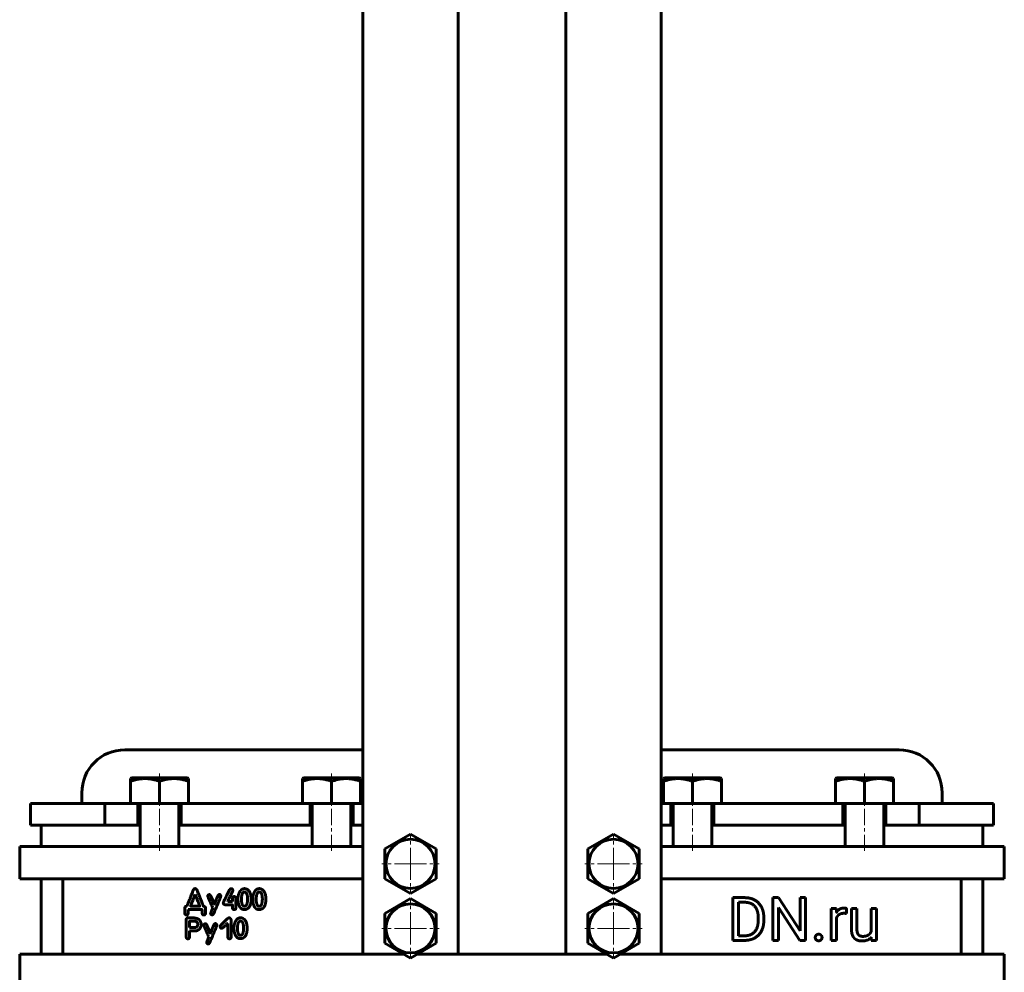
# Model space of a CAD drawing. Header units: millimetres. Extents: x -242 to 242, y -712 to 710.
# Tile 2 of 5: x -229 to 229, y -175 to 267. Entities that reach past the tile are written whole.
import ezdxf

# ---------------------------------------------------------------- set-up
doc = ezdxf.new("R2010")
doc.units = ezdxf.units.MM
doc.linetypes.add('K5LT_AXLED', pattern=[12, 7.5, -1.5, 1.5, -1.5])
doc.linetypes.add('K5LT_BASIC', pattern=[0])
doc.layers.add('Системный слой (1)', color=7, linetype='Continuous', true_color=0x6c6c6c)

# ---------------------------------------------------------------- blocks, each defined once
blk = doc.blocks.new('U32')
at = {"layer": 'Системный слой (1)', "color": 150, "linetype": 'K5LT_BASIC', "lineweight": 60, "true_color": 0x0080ff}
for p, q in [((-25, 439.61), (-25, 474.75)), ((-25, -166.92), (-25, 412.35))]:
    blk.add_line(p, q, dxfattribs=at)
blk = doc.blocks.new('U33')
at = {"layer": 'Системный слой (1)', "color": 150, "linetype": 'K5LT_BASIC', "lineweight": 60, "true_color": 0x0080ff}
for p, q in [((25, 438.74), (25, 474.75)), ((25, -166.92), (25, 412.35))]:
    blk.add_line(p, q, dxfattribs=at)
blk = doc.blocks.new('U36')
at = {"layer": 'Системный слой (1)', "color": 150, "linetype": 'K5LT_BASIC', "lineweight": 60, "true_color": 0x0080ff}
for p, q in [((-73.88, -106.92), (-69.37, -106.92)), ((69.38, -106.92), (73.87, -106.92))]:
    blk.add_line(p, q, dxfattribs=at)
blk = doc.blocks.new('U37')
at = {"layer": 'Системный слой (1)', "color": 150, "linetype": 'K5LT_BASIC', "lineweight": 60, "true_color": 0x0080ff}
for p, q in [((-69.38, 450.31), (-69.38, 474.75)), ((-69.38, -166.92), (-69.38, 427.26))]:
    blk.add_line(p, q, dxfattribs=at)
blk = doc.blocks.new('U39')
at = {"layer": 'Системный слой (1)', "color": 150, "linetype": 'K5LT_BASIC', "lineweight": 60, "true_color": 0x0080ff}
for p, q in [((69.37, 473.94), (69.37, 474.75)), ((69.37, 450.31), (69.37, 460.76)), ((69.37, -166.92), (69.37, 427.26))]:
    blk.add_line(p, q, dxfattribs=at)
blk = doc.blocks.new('U44')
at = {"layer": 'Системный слой (1)', "color": 30, "linetype": 'K5LT_AXLED', "lineweight": 18, "true_color": 0xff8000}
for q in [(-47.19, -141.52), (-60.59, -154.92), (-33.79, -154.92), (-47.19, -168.32)]:
    blk.add_line((-47.19, -154.92), q, dxfattribs=at)
blk = doc.blocks.new('U45')
at = {"layer": 'Системный слой (1)', "color": 30, "linetype": 'K5LT_AXLED', "lineweight": 18, "true_color": 0xff8000}
for q in [(-47.19, -111.52), (-60.59, -124.92), (-33.79, -124.92), (-47.19, -138.32)]:
    blk.add_line((-47.19, -124.92), q, dxfattribs=at)
blk = doc.blocks.new('U48')
at = {"layer": 'Системный слой (1)', "color": 30, "linetype": 'K5LT_AXLED', "lineweight": 18, "true_color": 0xff8000}
for q in [(47.19, -141.52), (33.79, -154.92), (60.59, -154.92), (47.19, -168.32)]:
    blk.add_line((47.19, -154.92), q, dxfattribs=at)
blk = doc.blocks.new('U49')
at = {"layer": 'Системный слой (1)', "color": 30, "linetype": 'K5LT_AXLED', "lineweight": 18, "true_color": 0xff8000}
for q in [(47.19, -111.52), (33.79, -124.92), (60.59, -124.92), (47.19, -138.32)]:
    blk.add_line((47.19, -124.92), q, dxfattribs=at)

msp = doc.modelspace()

# ---------------------------------------------------------------- linework, layer by layer
at = {"layer": 'Системный слой (1)', "color": 150, "linetype": 'K5LT_BASIC', "lineweight": 60, "true_color": 0x0080ff}
for p, q in [((-180, -71.92), (-69.37, -71.92)), ((69.38, -71.92), (180, -71.92)), ((-177.38, -85.31), (-176.7, -84.92)), ((-177.38, -86.51), (-177.38, -85.31)), ((-177.38, -96.92), (-177.38, -86.51)), ((-151.05, -84.92), (-176.7, -84.92)), ((-163.88, -96.92), (-163.88, -86.51)), ((-150.38, -85.31), (-151.05, -84.92)), ((-150.38, -85.31), (-150.38, -86.51)), ((-150.38, -96.92), (-150.38, -86.51)), ((-97.38, -85.31), (-96.7, -84.92)), ((-97.38, -86.51), (-97.38, -85.31)), ((-97.38, -96.92), (-97.38, -86.51)), ((-71.05, -84.92), (-96.7, -84.92)), ((-83.88, -96.92), (-83.88, -86.51)), ((-70.38, -85.31), (-71.05, -84.92)), ((-70.38, -85.31), (-70.38, -86.51)), ((-70.38, -96.92), (-70.38, -86.51)), ((70.37, -85.31), (71.05, -84.92)), ((70.37, -86.51), (70.37, -85.31)), ((70.37, -96.92), (70.37, -86.51)), ((96.7, -84.92), (71.05, -84.92)), ((83.87, -96.92), (83.87, -86.51)), ((97.37, -85.31), (96.7, -84.92)), ((97.37, -85.31), (97.37, -86.51)), ((97.37, -96.92), (97.37, -86.51)), ((150.37, -85.31), (151.05, -84.92)), ((150.37, -86.51), (150.37, -85.31)), ((150.37, -96.92), (150.37, -86.51)), ((176.7, -84.92), (151.05, -84.92)), ((163.87, -96.92), (163.87, -86.51)), ((177.37, -85.31), (176.7, -84.92)), ((177.37, -85.31), (177.37, -86.51)), ((177.37, -96.92), (177.37, -86.51)), ((-200, -96.92), (-200, -91.92)), ((200, -96.92), (200, -91.92)), ((-223.88, -106.92), (-223.88, -96.92)), ((-223.88, -96.92), (-189.23, -96.92)), ((-189.23, -106.92), (-189.23, -96.92)), ((-189.23, -96.92), (-173.88, -96.92)), ((-173.88, -96.92), (-163.88, -96.92)), ((-173.88, -106.92), (-173.88, -96.92)), ((-172.88, -97.52), (-172.88, -116.92)), ((-163.88, -96.92), (-153.88, -96.92)), ((-154.88, -97.52), (-154.88, -116.92)), ((-153.88, -106.92), (-153.88, -96.92)), ((-153.88, -96.92), (-93.87, -96.92)), ((-93.87, -96.92), (-83.88, -96.92)), ((-93.87, -106.92), (-93.87, -96.92)), ((-92.88, -97.52), (-92.88, -116.92)), ((-83.88, -96.92), (-73.88, -96.92)), ((-74.88, -97.52), (-74.88, -116.92)), ((-73.88, -96.92), (-69.37, -96.92)), ((-73.88, -106.92), (-73.88, -96.92)), ((69.38, -96.92), (73.87, -96.92)), ((73.87, -96.92), (83.87, -96.92)), ((73.87, -106.92), (73.87, -96.92)), ((74.87, -97.52), (74.87, -116.92)), ((83.87, -96.92), (93.87, -96.92)), ((92.87, -97.52), (92.87, -116.92)), ((93.87, -106.92), (93.87, -96.92)), ((93.87, -96.92), (153.87, -96.92)), ((153.87, -96.92), (163.87, -96.92)), ((153.87, -106.92), (153.87, -96.92)), ((154.87, -97.52), (154.87, -116.92)), ((163.87, -96.92), (173.87, -96.92)), ((172.87, -97.52), (172.87, -116.92)), ((173.87, -96.92), (189.23, -96.92)), ((173.87, -106.92), (173.87, -96.92)), ((189.23, -106.92), (189.23, -96.92)), ((189.23, -96.92), (223.87, -96.92)), ((223.87, -106.92), (223.87, -96.92)), ((-189.23, -106.92), (-223.88, -106.92)), ((-218.88, -116.92), (-218.88, -106.92)), ((-189.23, -106.92), (-173.88, -106.92)), ((-173.88, -106.92), (-172.88, -106.92)), ((-154.88, -106.92), (-153.88, -106.92)), ((-153.88, -106.92), (-93.87, -106.92)), ((-93.87, -106.92), (-92.88, -106.92)), ((-74.88, -106.92), (-73.88, -106.92)), ((73.87, -106.92), (74.87, -106.92)), ((92.87, -106.92), (93.87, -106.92)), ((93.87, -106.92), (153.87, -106.92)), ((153.87, -106.92), (154.87, -106.92)), ((172.87, -106.92), (173.87, -106.92)), ((173.87, -106.92), (189.23, -106.92)), ((223.87, -106.92), (189.23, -106.92)), ((218.87, -116.92), (218.87, -106.92)), ((-59.19, -117.99), (-47.19, -111.06)), ((-47.19, -111.06), (-35.19, -117.99)), ((35.19, -117.99), (47.19, -111.06)), ((47.19, -111.06), (59.19, -117.99)), ((-228.88, -116.92), (-218.88, -116.92)), ((-228.88, -131.92), (-228.88, -116.92)), ((-218.88, -116.92), (-69.37, -116.92)), ((-59.19, -131.84), (-59.19, -117.99)), ((-35.19, -117.99), (-35.19, -131.84)), ((35.19, -131.84), (35.19, -117.99)), ((59.19, -117.99), (59.19, -131.84)), ((69.38, -116.92), (218.87, -116.92)), ((218.87, -116.92), (228.87, -116.92)), ((228.87, -131.92), (228.87, -116.92)), ((-218.88, -131.92), (-228.88, -131.92)), ((-218.88, -131.92), (-69.37, -131.92)), ((-218.88, -131.92), (-218.88, -166.92)), ((-208.88, -131.92), (-208.88, -166.92)), ((-47.19, -138.77), (-59.19, -131.84)), ((-35.19, -131.84), (-47.19, -138.77)), ((47.19, -138.77), (35.19, -131.84)), ((59.19, -131.84), (47.19, -138.77)), ((69.38, -131.92), (218.87, -131.92)), ((208.88, -131.92), (208.88, -166.92)), ((228.87, -131.92), (218.87, -131.92)), ((218.87, -131.92), (218.87, -166.92)), ((-147.3, -136.45), (-147.53, -136.49)), ((-147.3, -139.22), (-147.34, -139.22)), ((-141.44, -139.95), (-141.44, -140.02)), ((-138.39, -143.58), (-139.68, -140.63)), ((-135.37, -139.95), (-135.37, -139.84)), ((-129.94, -141.28), (-129.94, -142.39)), ((-128.35, -145.48), (-128.35, -140.88)), ((-125.77, -140.73), (-125.81, -141.5)), ((-121.28, -141.32), (-121.28, -141.28)), ((-118.89, -140.73), (-118.93, -141.5)), ((-114.4, -141.32), (-114.4, -141.28)), ((-59.19, -147.99), (-47.19, -141.06)), ((-47.19, -141.06), (-35.19, -147.99)), ((35.19, -147.99), (47.19, -141.06)), ((47.19, -141.06), (59.19, -147.99)), ((108.32, -140.65), (102.7, -140.65)), ((102.7, -140.65), (102.7, -160.52)), ((123.86, -140.65), (121.22, -140.65)), ((121.22, -140.65), (121.22, -160.52)), ((133.9, -156.01), (123.86, -140.65)), ((136.5, -140.65), (133.9, -140.65)), ((133.9, -140.65), (133.9, -156.01)), ((136.5, -160.52), (136.5, -140.65)), ((-152.09, -145.35), (-152.09, -147.93)), ((-150.58, -146.18), (-150.29, -146.15)), ((-150.58, -147.89), (-150.58, -146.18)), ((-150.29, -146.15), (-145.1, -146.15)), ((-149.42, -144.55), (-149.38, -144.63)), ((-149.38, -144.63), (-145.26, -144.63)), ((-144.06, -146.3), (-144.06, -147.59)), ((-142.45, -147.66), (-142.45, -145.42)), ((-139.15, -145.34), (-139.4, -146.1)), ((-138.32, -143.58), (-138.39, -143.58)), ((-133.2, -143.98), (-130.01, -143.98)), ((-132.13, -142.39), (-132.13, -142.24)), ((-129.94, -142.39), (-132.13, -142.39)), ((-129.94, -144.06), (-129.94, -145.53)), ((-124.48, -144.6), (-124.15, -144.6)), ((-117.6, -144.6), (-117.27, -144.6)), ((105.34, -142.81), (105.34, -158.37)), ((108.32, -142.81), (105.34, -142.81)), ((123.86, -160.52), (123.86, -145.2)), ((123.86, -145.2), (133.86, -160.52)), ((148.36, -145.76), (148.36, -160.52)), ((150.81, -145.76), (148.36, -145.76)), ((150.86, -147.44), (150.81, -145.76)), ((155.48, -148.02), (155.49, -145.67)), ((160.35, -145.76), (157.83, -145.76)), ((157.83, -145.76), (157.83, -155.28)), ((160.35, -155.31), (160.35, -145.76)), ((166.92, -145.76), (166.92, -156.5)), ((169.45, -145.76), (166.92, -145.76)), ((169.45, -160.52), (169.45, -145.76)), ((-151.55, -150.95), (-151.51, -158.34)), ((-151.35, -148.68), (-151.31, -148.68)), ((-148.63, -150.06), (-150.68, -150.06)), ((-143.32, -148.68), (-143.21, -148.68)), ((-139.47, -148.62), (-139.36, -148.62)), ((-59.19, -161.84), (-59.19, -147.99)), ((-35.19, -147.99), (-35.19, -161.84)), ((35.19, -161.84), (35.19, -147.99)), ((59.19, -147.99), (59.19, -161.84)), ((114.48, -151.19), (114.48, -149.97)), ((117.08, -151.19), (117.08, -150)), ((150.88, -160.52), (150.88, -150.03)), ((-149.88, -154.47), (-149.81, -154.55)), ((-147.12, -151.63), (-149.85, -151.63)), ((-149.81, -154.55), (-147.73, -154.55)), ((-143.3, -153.48), (-143.3, -153.55)), ((-140.24, -157.11), (-141.54, -154.17)), ((-137.22, -153.48), (-137.22, -153.38)), ((-134.99, -154.88), (-134.89, -154.88)), ((-132.31, -152.64), (-132.16, -152.64)), ((-132.16, -152.64), (-132.16, -158.8)), ((-130.55, -158.87), (-130.55, -151.15)), ((-127.62, -154.26), (-127.66, -155.03)), ((-123.13, -154.85), (-123.13, -154.82)), ((-149.88, -156.11), (-146.7, -156.11)), ((-149.88, -158.83), (-149.88, -156.11)), ((-141, -158.87), (-141.25, -159.63)), ((-140.17, -157.11), (-140.24, -157.11)), ((-126.34, -158.13), (-126, -158.13)), ((105.34, -158.37), (108.08, -158.37)), ((166.99, -159.06), (167.04, -160.52)), ((-141.32, -162.15), (-141.22, -162.15)), ((-47.19, -168.77), (-59.19, -161.84)), ((-35.19, -161.84), (-47.19, -168.77)), ((47.19, -168.77), (35.19, -161.84)), ((59.19, -161.84), (47.19, -168.77)), ((102.7, -160.52), (108.08, -160.52)), ((121.22, -160.52), (123.86, -160.52)), ((133.86, -160.52), (136.5, -160.52)), ((148.36, -160.52), (150.88, -160.52)), ((167.04, -160.52), (169.45, -160.52)), ((-228.88, -166.92), (-218.88, -166.92)), ((-228.88, -181.92), (-228.88, -166.92)), ((-218.88, -166.92), (-69.37, -166.92)), ((-69.37, -166.92), (-50.4, -166.92)), ((-43.97, -166.92), (-25, -166.92)), ((-25, -166.92), (25, -166.92)), ((25, -166.92), (43.97, -166.92)), ((50.4, -166.92), (69.38, -166.92)), ((69.38, -166.92), (218.87, -166.92)), ((218.87, -166.92), (228.87, -166.92)), ((228.87, -181.92), (228.87, -166.92))]:
    msp.add_line(p, q, dxfattribs=at)
at = {"layer": 'Системный слой (1)', "color": 30, "linetype": 'K5LT_AXLED', "lineweight": 18, "true_color": 0xff8000}
for p, q in [((-163.88, -88.51), (-163.88, -82.92)), ((-83.88, -88.51), (-83.88, -82.92)), ((83.87, -88.51), (83.87, -82.92)), ((163.87, -88.51), (163.87, -82.92)), ((-163.88, -118.92), (-163.88, -94.92)), ((-83.88, -118.92), (-83.88, -94.92)), ((83.87, -118.92), (83.87, -94.92)), ((163.87, -118.92), (163.87, -94.92))]:
    msp.add_line(p, q, dxfattribs=at)
at = {"layer": 'Системный слой (1)', "color": 150, "linetype": 'K5LT_BASIC', "lineweight": 60, "true_color": 0x0080ff}
for centre in [(-47.19, -124.92), (47.19, -124.92), (-47.19, -154.92), (47.19, -154.92)]:
    msp.add_circle(centre, 11.4, dxfattribs=at)
for centre, radius, start, end in [((-180, -91.92), 20, 90, 180), ((180, -91.92), 20, 0, 90), ((-173.47, -97.52), 0.6, 0, 90), ((-154.27, -97.52), 0.6, 90, 180), ((-93.48, -97.52), 0.6, 0, 90), ((-74.27, -97.52), 0.6, 90, 180), ((74.27, -97.52), 0.6, 0, 90), ((93.47, -97.52), 0.6, 90, 180), ((154.27, -97.52), 0.6, 0, 90), ((173.47, -97.52), 0.6, 90, 180)]:
    msp.add_arc(centre, radius, start, end, dxfattribs=at)
for points, degree, knots in [([(-163.88, -86.51), (-164.34, -86.36), (-165.02, -86.15), (-166, -85.89), (-166.68, -85.73), (-167.3, -85.61), (-167.94, -85.5), (-168.7, -85.4), (-169.57, -85.33), (-170.39, -85.3), (-171.18, -85.31), (-171.93, -85.35), (-172.66, -85.42), (-173.49, -85.53), (-174.64, -85.74), (-175.98, -86.07), (-176.95, -86.37), (-177.38, -86.51)], 3, [0, 0, 0, 0, 1.889793, 2.772286, 3.97396, 4.613199, 5.275973, 6.508307, 7.620707, 8.715255, 9.746093, 10.721757, 11.68135, 12.629021, 14.021816, 16.259909, 18, 18, 18, 18]), ([(-150.38, -86.51), (-150.84, -86.36), (-151.52, -86.15), (-152.5, -85.89), (-153.18, -85.73), (-153.8, -85.61), (-154.44, -85.5), (-155.2, -85.4), (-156.07, -85.33), (-156.89, -85.3), (-157.68, -85.31), (-158.43, -85.35), (-159.16, -85.42), (-159.99, -85.53), (-161.14, -85.74), (-162.48, -86.07), (-163.45, -86.37), (-163.88, -86.51)], 3, [0, 0, 0, 0, 1.889793, 2.772286, 3.97396, 4.613199, 5.275973, 6.508307, 7.620707, 8.715255, 9.746093, 10.721757, 11.68135, 12.629021, 14.021816, 16.259909, 18, 18, 18, 18]), ([(-83.88, -86.51), (-84.34, -86.36), (-85.02, -86.15), (-86, -85.89), (-86.68, -85.73), (-87.3, -85.61), (-87.94, -85.5), (-88.7, -85.4), (-89.57, -85.33), (-90.39, -85.3), (-91.18, -85.31), (-91.93, -85.35), (-92.66, -85.42), (-93.49, -85.53), (-94.64, -85.74), (-95.98, -86.07), (-96.95, -86.37), (-97.38, -86.51)], 3, [0, 0, 0, 0, 1.889793, 2.772286, 3.97396, 4.613199, 5.275973, 6.508307, 7.620707, 8.715255, 9.746093, 10.721757, 11.68135, 12.629021, 14.021816, 16.259909, 18, 18, 18, 18]), ([(-70.38, -86.51), (-70.84, -86.36), (-71.52, -86.15), (-72.5, -85.89), (-73.18, -85.73), (-73.8, -85.61), (-74.44, -85.5), (-75.2, -85.4), (-76.07, -85.33), (-76.89, -85.3), (-77.68, -85.31), (-78.43, -85.35), (-79.16, -85.42), (-79.99, -85.53), (-81.14, -85.74), (-82.48, -86.07), (-83.45, -86.37), (-83.88, -86.51)], 3, [0, 0, 0, 0, 1.889793, 2.772286, 3.97396, 4.613199, 5.275973, 6.508307, 7.620707, 8.715255, 9.746093, 10.721757, 11.68135, 12.629021, 14.021816, 16.259909, 18, 18, 18, 18]), ([(83.87, -86.51), (83.41, -86.36), (82.73, -86.15), (81.75, -85.89), (81.07, -85.73), (80.45, -85.61), (79.81, -85.5), (79.05, -85.4), (78.18, -85.33), (77.36, -85.3), (76.57, -85.31), (75.82, -85.35), (75.09, -85.42), (74.26, -85.53), (73.11, -85.74), (71.77, -86.07), (70.8, -86.37), (70.37, -86.51)], 3, [0, 0, 0, 0, 1.889793, 2.772286, 3.97396, 4.613199, 5.275973, 6.508307, 7.620707, 8.715255, 9.746093, 10.721757, 11.68135, 12.629021, 14.021816, 16.259909, 18, 18, 18, 18]), ([(97.37, -86.51), (96.91, -86.36), (96.23, -86.15), (95.25, -85.89), (94.57, -85.73), (93.95, -85.61), (93.31, -85.5), (92.55, -85.4), (91.68, -85.33), (90.86, -85.3), (90.07, -85.31), (89.32, -85.35), (88.59, -85.42), (87.76, -85.53), (86.61, -85.74), (85.27, -86.07), (84.3, -86.37), (83.87, -86.51)], 3, [0, 0, 0, 0, 1.889793, 2.772286, 3.97396, 4.613199, 5.275973, 6.508307, 7.620707, 8.715255, 9.746093, 10.721757, 11.68135, 12.629021, 14.021816, 16.259909, 18, 18, 18, 18]), ([(163.87, -86.51), (163.41, -86.36), (162.73, -86.15), (161.75, -85.89), (161.07, -85.73), (160.45, -85.61), (159.81, -85.5), (159.05, -85.4), (158.18, -85.33), (157.36, -85.3), (156.57, -85.31), (155.82, -85.35), (155.09, -85.42), (154.26, -85.53), (153.11, -85.74), (151.77, -86.07), (150.8, -86.37), (150.37, -86.51)], 3, [0, 0, 0, 0, 1.889793, 2.772286, 3.97396, 4.613199, 5.275973, 6.508307, 7.620707, 8.715255, 9.746093, 10.721757, 11.68135, 12.629021, 14.021816, 16.259909, 18, 18, 18, 18]), ([(177.37, -86.51), (176.91, -86.36), (176.23, -86.15), (175.25, -85.89), (174.57, -85.73), (173.95, -85.61), (173.31, -85.5), (172.55, -85.4), (171.68, -85.33), (170.86, -85.3), (170.07, -85.31), (169.32, -85.35), (168.59, -85.42), (167.76, -85.53), (166.61, -85.74), (165.27, -86.07), (164.3, -86.37), (163.87, -86.51)], 3, [0, 0, 0, 0, 1.889793, 2.772286, 3.97396, 4.613199, 5.275973, 6.508307, 7.620707, 8.715255, 9.746093, 10.721757, 11.68135, 12.629021, 14.021816, 16.259909, 18, 18, 18, 18]), ([(154.38, -145.48), (153.17, -145.48), (151.44, -146.51), (150.87, -147.43), (150.86, -147.44)], 2, [0, 0, 0, 1.487612, 2.975224, 3, 3, 3]), ([(162.67, -160.79), (164.25, -160.79), (166.34, -159.82), (166.99, -159.06)], 2, [0, 0, 0, 1.060722, 2, 2, 2])]:
    msp.add_open_spline(points, degree=degree, knots=knots, dxfattribs=at)
for points in [[(-147.53, -136.49), (-148.01, -136.49), (-148.59, -138.15)], [(-146.2, -137.78), (-146.57, -136.45), (-147.3, -136.45)], [(-131.27, -137.03), (-134.23, -142.74), (-134.23, -143.02)], [(-130.57, -136.47), (-131.27, -136.7), (-131.27, -137.03)], [(-129.75, -137.36), (-129.84, -136.47), (-130.57, -136.47)], [(-125.44, -136.71), (-126.15, -137.09), (-126.77, -138.3)], [(-124.44, -136.45), (-125.07, -136.56), (-125.44, -136.71)], [(-121.65, -138.66), (-122.63, -136.45), (-124.44, -136.45)], [(-118.56, -136.71), (-119.28, -137.09), (-119.89, -138.3)], [(-117.56, -136.45), (-118.19, -136.56), (-118.56, -136.71)], [(-114.77, -138.66), (-115.76, -136.45), (-117.56, -136.45)], [(-148.59, -138.15), (-150.29, -142.5), (-151.16, -144.59)], [(-147.34, -139.22), (-149.42, -144.42), (-149.42, -144.55)], [(-145.18, -144.55), (-145.97, -142.37), (-147.3, -139.22)], [(-143.7, -144.1), (-144.38, -142.16), (-146.2, -137.78)], [(-140.69, -139.23), (-141.44, -139.36), (-141.44, -139.95)], [(-141.44, -140.02), (-141.3, -140.43), (-139.15, -145.34)], [(-139.68, -140.63), (-140.09, -139.23), (-140.69, -139.23)], [(-137.49, -141.49), (-138.32, -143.43), (-138.32, -143.58)], [(-137.88, -146.1), (-135.37, -140.16), (-135.37, -139.95)], [(-136.52, -139.37), (-136.71, -139.58), (-137.49, -141.49)], [(-135.98, -139.2), (-136.28, -139.2), (-136.52, -139.37)], [(-135.37, -139.84), (-135.51, -139.2), (-135.98, -139.2)], [(-132.13, -142.24), (-129.75, -137.47), (-129.75, -137.36)], [(-129.12, -140.1), (-129.94, -140.1), (-129.94, -141.28)], [(-128.35, -140.88), (-128.35, -140.29), (-129.12, -140.1)], [(-126.77, -138.3), (-127.39, -139.52), (-127.43, -141.21)], [(-127.43, -141.21), (-127.43, -142.63), (-127.03, -144)], [(-125.81, -141.5), (-125.66, -144.6), (-124.48, -144.6)], [(-124.41, -138.04), (-125.57, -138.04), (-125.77, -140.73)], [(-122.93, -141.28), (-122.93, -138.04), (-124.41, -138.04)], [(-123.64, -146.07), (-121.28, -145.27), (-121.28, -141.32)], [(-123.01, -142.57), (-122.93, -141.66), (-122.93, -141.28)], [(-121.28, -141.28), (-121.28, -140.08), (-121.65, -138.66)], [(-119.89, -138.3), (-120.51, -139.52), (-120.55, -141.21)], [(-120.55, -141.21), (-120.55, -142.63), (-120.15, -144)], [(-118.93, -141.5), (-118.78, -144.6), (-117.6, -144.6)], [(-117.53, -138.04), (-118.69, -138.04), (-118.89, -140.73)], [(-116.06, -141.28), (-116.06, -138.04), (-117.53, -138.04)], [(-116.76, -146.07), (-114.4, -145.27), (-114.4, -141.32)], [(-116.13, -142.57), (-116.06, -141.66), (-116.06, -141.28)], [(-114.4, -141.28), (-114.4, -140.08), (-114.77, -138.66)], [(117.08, -150), (117.08, -147.84), (115.83, -144.39), (113.49, -141.95), (110.27, -140.65), (108.32, -140.65)], [(-151.16, -144.59), (-152.09, -144.7), (-152.09, -145.35)], [(-145.26, -144.63), (-145.18, -144.63), (-145.18, -144.55)], [(-145.1, -146.15), (-144.06, -146.15), (-144.06, -146.3)], [(-143.09, -144.71), (-143.51, -144.71), (-143.7, -144.1)], [(-142.45, -145.42), (-142.45, -144.9), (-143.09, -144.71)], [(-139.4, -146.1), (-140.11, -147.82), (-140.11, -147.93)], [(-139.18, -148.58), (-138.83, -148.58), (-137.88, -146.1)], [(-134.23, -143.02), (-134.23, -143.83), (-133.2, -143.98)], [(-130.01, -143.98), (-129.94, -143.98), (-129.94, -144.06)], [(-129.94, -145.53), (-129.9, -146.1), (-129.12, -146.21)], [(-129.12, -146.21), (-128.35, -146.15), (-128.35, -145.48)], [(-127.03, -144), (-126.15, -146.18), (-124.44, -146.18)], [(-124.44, -146.18), (-123.96, -146.18), (-123.64, -146.07)], [(-124.15, -144.6), (-123.35, -144.6), (-123.01, -142.57)], [(-120.15, -144), (-119.27, -146.18), (-117.56, -146.18)], [(-117.56, -146.18), (-117.09, -146.18), (-116.76, -146.07)], [(-117.27, -144.6), (-116.47, -144.6), (-116.13, -142.57)], [(114.48, -149.97), (114.48, -148.27), (113.66, -145.61), (112.08, -143.76), (109.8, -142.81), (108.32, -142.81)], [(155, -145.54), (154.65, -145.48), (154.38, -145.48)], [(155.49, -145.67), (155.36, -145.61), (155, -145.54)], [(-152.09, -147.93), (-152.09, -148.57), (-151.35, -148.68)], [(-150.68, -150.06), (-151.36, -150.06), (-151.55, -150.95)], [(-151.31, -148.68), (-150.58, -148.68), (-150.58, -147.89)], [(-145.25, -151.11), (-146.08, -150.04), (-148.63, -150.06)], [(-144.06, -147.59), (-144.06, -148.68), (-143.32, -148.68)], [(-143.21, -148.68), (-142.45, -148.68), (-142.45, -147.66)], [(-140.11, -147.93), (-139.98, -148.62), (-139.47, -148.62)], [(-139.36, -148.62), (-139.24, -148.62), (-139.18, -148.58)], [(-131.56, -150.03), (-132.01, -150.03), (-133.43, -151.56)], [(-130.55, -151.15), (-130.75, -150.03), (-131.56, -150.03)], [(-127.29, -150.25), (-128.01, -150.62), (-128.62, -151.84)], [(-126.29, -149.99), (-126.92, -150.1), (-127.29, -150.25)], [(-123.5, -152.2), (-124.49, -149.99), (-126.29, -149.99)], [(150.88, -150.03), (151.14, -149.41), (151.58, -148.95)], [(151.58, -148.95), (152.04, -148.46), (152.71, -148.18)], [(152.71, -148.18), (153.38, -147.91), (154.25, -147.91)], [(154.25, -147.91), (154.61, -147.91), (154.89, -147.93)], [(154.89, -147.93), (155.17, -147.95), (155.48, -148.02)], [(-149.85, -151.63), (-149.92, -151.64), (-149.92, -151.71)], [(-149.92, -151.71), (-149.88, -153.98), (-149.88, -154.47)], [(-147.73, -154.55), (-146.1, -154.55), (-146.1, -152.99)], [(-146.1, -152.99), (-146.1, -152.09), (-147.12, -151.63)], [(-146.7, -156.11), (-144.51, -155.15), (-144.51, -153.19)], [(-144.51, -153.19), (-144.43, -152.17), (-145.25, -151.11)], [(-142.55, -152.76), (-143.3, -152.89), (-143.3, -153.48)], [(-143.3, -153.55), (-143.15, -153.96), (-141, -158.87)], [(-141.54, -154.17), (-141.94, -152.76), (-142.55, -152.76)], [(-139.34, -155.03), (-140.17, -156.96), (-140.17, -157.11)], [(-139.74, -159.63), (-137.22, -153.69), (-137.22, -153.48)], [(-138.37, -152.91), (-138.56, -153.11), (-139.34, -155.03)], [(-137.83, -152.73), (-138.13, -152.73), (-138.37, -152.91)], [(-137.22, -153.38), (-137.36, -152.73), (-137.83, -152.73)], [(-133.43, -151.56), (-135.7, -153.53), (-135.7, -154.1)], [(-135.7, -154.1), (-135.52, -154.88), (-134.99, -154.88)], [(-134.89, -154.88), (-134.54, -154.88), (-132.31, -152.64)], [(-128.62, -151.84), (-129.24, -153.05), (-129.28, -154.74)], [(-129.28, -154.74), (-129.28, -156.16), (-128.88, -157.54)], [(-127.66, -155.03), (-127.51, -158.13), (-126.34, -158.13)], [(-126.26, -151.57), (-127.42, -151.57), (-127.62, -154.26)], [(-124.79, -154.82), (-124.79, -151.57), (-126.26, -151.57)], [(-125.49, -159.6), (-123.13, -158.81), (-123.13, -154.85)], [(-124.86, -156.11), (-124.79, -155.2), (-124.79, -154.82)], [(-123.13, -154.82), (-123.13, -153.62), (-123.5, -152.2)], [(108.08, -160.52), (110.15, -160.52), (113.47, -159.22), (115.83, -156.79), (117.08, -153.34), (117.08, -151.19)], [(108.08, -158.37), (110.21, -158.37), (113.04, -156.59), (114.48, -153.35), (114.48, -151.19)], [(157.83, -155.28), (157.83, -156.75), (158.52, -158.85), (159.17, -159.51)], [(160.58, -156.95), (160.35, -156.3), (160.35, -155.31)], [(-151.51, -158.34), (-151.51, -159.78), (-150.68, -159.78)], [(-150.68, -159.78), (-149.97, -159.78), (-149.88, -158.83)], [(-141.25, -159.63), (-141.97, -161.36), (-141.97, -161.47)], [(-141.03, -162.11), (-140.68, -162.11), (-139.74, -159.63)], [(-132.16, -158.8), (-132.03, -159.81), (-131.37, -159.78)], [(-131.37, -159.78), (-130.64, -159.78), (-130.55, -158.87)], [(-128.88, -157.54), (-128, -159.71), (-126.29, -159.71)], [(-126.29, -159.71), (-125.82, -159.71), (-125.49, -159.6)], [(-126, -158.13), (-125.2, -158.13), (-124.86, -156.11)], [(141.39, -158.1), (140.99, -158.54), (140.99, -159.18)], [(140.99, -159.18), (140.99, -159.81), (141.39, -160.24)], [(142.56, -157.65), (141.8, -157.65), (141.39, -158.1)], [(143.73, -158.1), (143.32, -157.65), (142.56, -157.65)], [(144.13, -159.18), (144.13, -158.54), (143.73, -158.1)], [(143.73, -160.24), (144.13, -159.81), (144.13, -159.18)], [(159.17, -159.51), (159.81, -160.16), (161.59, -160.79), (162.67, -160.79)], [(161.19, -157.97), (160.8, -157.6), (160.58, -156.95)], [(162.07, -158.5), (161.58, -158.35), (161.19, -157.97)], [(163.07, -158.65), (162.55, -158.65), (162.07, -158.5)], [(165.62, -158.03), (164.68, -158.65), (163.07, -158.65)], [(166.92, -156.5), (166.49, -157.45), (165.62, -158.03)], [(-141.97, -161.47), (-141.84, -162.15), (-141.32, -162.15)], [(-141.22, -162.15), (-141.09, -162.15), (-141.03, -162.11)], [(141.39, -160.24), (141.8, -160.68), (142.56, -160.68)], [(142.56, -160.68), (143.32, -160.68), (143.73, -160.24)]]:
    msp.add_open_spline(points, degree=2, dxfattribs=at)

# ---------------------------------------------------------------- block references
at = {"layer": 'Системный слой (1)'}
for name in ['U37', 'U32', 'U33', 'U39', 'U36', 'U45', 'U49', 'U44', 'U48']:
    msp.add_blockref(name, (0, 0), dxfattribs=at)

doc.saveas('drawing.dxf')
